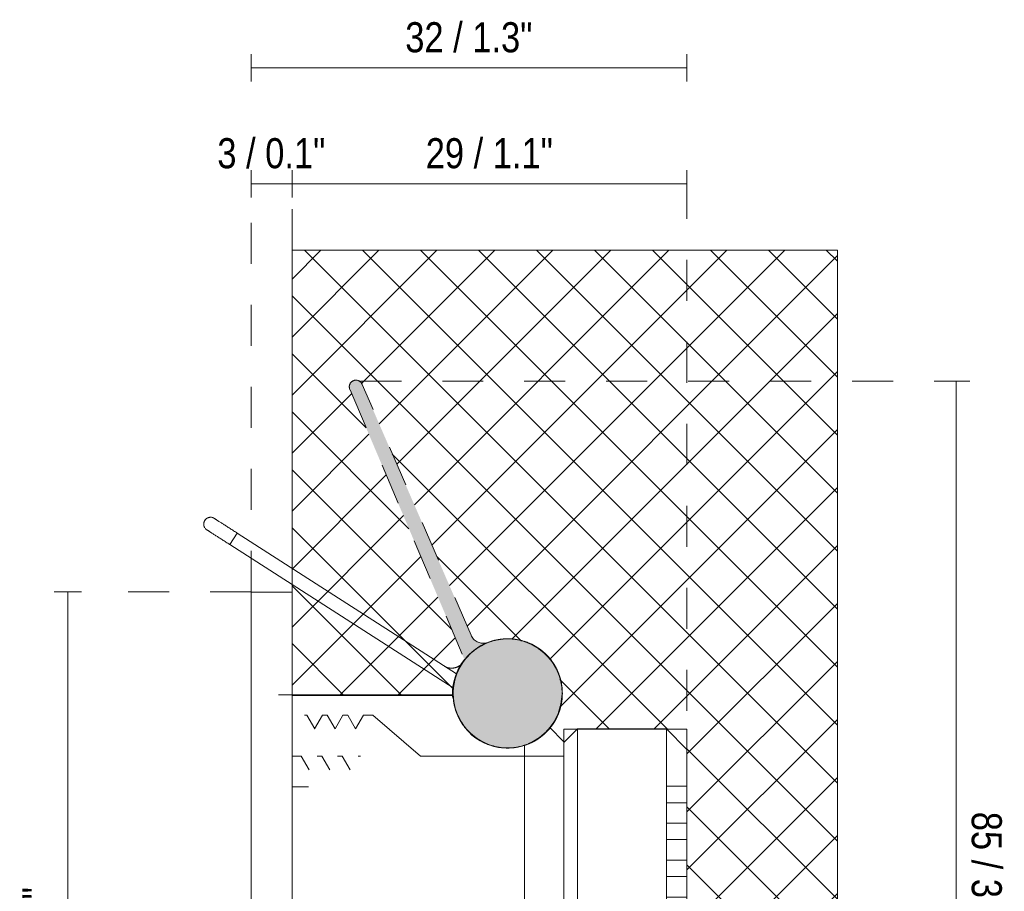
# Model space of a CAD drawing. Header units: millimetres. Extents: x -6631 to -6268, y 257 to 6668.
# Tile 4 of 4: x -6501 to -6429, y 6604 to 6668. Entities that reach past the tile are written whole.
import ezdxf

# ---------------------------------------------------------------- set-up
doc = ezdxf.new("R2010")
doc.units = ezdxf.units.MM
doc.linetypes.add('Dash', pattern=[6, 3, -3])
doc.layers.add('44001_3d_dwg', color=7, linetype='Continuous', lineweight=9, true_color=0x767676)
doc.layers.add('Lighthing Fixture Dim Grey Dash', color=7, linetype='Dash', lineweight=9, true_color=0xd2d2d2)
for name, color, linetype, lineweight in [('Cotas', 7, 'Continuous', 9), ('Cotas-1', 7, 'Continuous', 9), ('Elementos de detalle', 7, 'Continuous', 9), ('Lighthing Fixture Detail Wide Black', 7, 'Continuous', 20)]:
    doc.layers.add(name, color=color, linetype=linetype, lineweight=lineweight)
doc.styles.add('Arial Narrow', font='ARIALN.TTF', dxfattribs={"height": 2.2})
doc.dimstyles.new('FARO_-_2_2mm_Arial_Narrow_mm_Inch_Left', dxfattribs={"dimscale": 304.8, "dimtxt": 2.251548, "dimasz": 0, "dimexe": 0.003281, "dimexo": 0.0625, "dimgap": 0.00164, "dimtad": 1, "dimdec": 0, "dimzin": 0, "dimdsep": 46, "dimtxsty": 'Arial Narrow', "dimblk1": 'NONE', "dimblk2": 'NONE', "dimsah": 1, "dimcen": 0.09, "dimadec": 0, "dimazin": 0, "dimtfac": 1, "dimtdec": 4, "dimtix": 1, "dimtmove": 0, "dimatfit": 3, "dimfxl": 0.003281, "dimfxlon": 1, "dimtvp": 1, "dimtolj": 1, "dimtzin": 0, "dimarcsym": 2})
doc.dimstyles.new('FARO_-_2_2mm_Arial_Narrow_mm_Inch_Right', dxfattribs={"dimscale": 304.8, "dimtxt": 2.251548, "dimasz": 0, "dimexe": 0.003281, "dimexo": 0.0625, "dimgap": 0.00164, "dimtad": 1, "dimdec": 0, "dimzin": 0, "dimdsep": 46, "dimtxsty": 'Arial Narrow', "dimblk1": 'NONE', "dimblk2": 'NONE', "dimsah": 1, "dimcen": 0.09, "dimadec": 0, "dimazin": 0, "dimtfac": 1, "dimtdec": 4, "dimtix": 1, "dimtmove": 0, "dimatfit": 3, "dimfxl": 0.003281, "dimfxlon": 1, "dimtvp": 1, "dimtolj": 1, "dimtzin": 0, "dimarcsym": 2})

# ---------------------------------------------------------------- blocks, each defined once
blk = doc.blocks.new('44001_3d_dwg_É_ÈÈÆ_-628690-Planta_PDF')
at = {"lineweight": 9}
for p, q in [((-15.5, 28), (-17, 26.5)), ((-12.8, 28), (-15.5, 28)), ((-10.1, 28), (-11.6, 28)), ((-10.1, 28), (-10.1, 26.5)), ((-7.4, 28), (-8.9, 28)), ((-8.9, 26.5), (-8.9, 28)), ((-7.4, 28), (-7.4, 26.5)), ((-4.7, 28), (-6.2, 28)), ((-6.2, 26.5), (-6.2, 28)), ((-4.7, 28), (-4.7, 26.5)), ((-3.5, 26.5), (-3.5, 28)), ((-3.5, 28), (-2, 28)), ((-2, 26.5), (-2, 28)), ((0, 28), (-0.8, 28)), ((0, 28), (15.5, 28)), ((17, 26.5), (15.5, 28)), ((-17, 26.5), (-17, 20)), ((-12.8, 26.5), (-17, 26.5)), ((-12.8, 26.5), (-11.6, 26.5)), ((-10.1, 26.5), (-11.6, 26.5)), ((-10.1, 26.5), (-8.9, 26.5)), ((-7.4, 26.5), (-8.9, 26.5)), ((-7.4, 26.5), (-6.2, 26.5)), ((-4.7, 26.5), (-6.2, 26.5)), ((-4.7, 26.5), (-3.5, 26.5)), ((-2, 26.5), (-3.5, 26.5)), ((-2, 26.5), (-0.8, 26.5)), ((-0.8, 26.5), (0, 26.5)), ((17, 26.5), (0, 26.5)), ((17, 20), (17, 26.5)), ((-17, 20), (-16, 19)), ((0, 20), (-17, 20)), ((0, 20), (17, 20)), ((16, 19), (17, 20)), ((-16, 19), (0, 19)), ((-15, 19), (-15, 8.5)), ((16, 19), (0, 19)), ((15, 8.5), (15, 19)), ((-15, 8.5), (-18, 5)), ((17.956, 5.052), (15, 8.5)), ((16.995, 4.495), (17.954, 5.048)), ((-18, 5), (-18, 4.327)), ((17.996, 3.928), (16.995, 4.505)), ((-16.995, 3.745), (-17.996, 4.322)), ((-17.996, 3.178), (-16.995, 3.755)), ((18, 3.577), (18, 3.923)), ((-18, 3.173), (-18, 2.827)), ((16.995, 2.995), (17.996, 3.572)), ((17.996, 2.428), (16.995, 3.005)), ((-16.995, 2.245), (-17.996, 2.822)), ((-17.996, 1.678), (-16.995, 2.255)), ((18, 2.077), (18, 2.423)), ((-18, 1.673), (-18, 1.327)), ((16.995, 1.495), (17.996, 2.072)), ((17.996, 0.928), (16.995, 1.505)), ((-16.995, 0.745), (-17.996, 1.322)), ((-17.996, 0.178), (-16.995, 0.755)), ((18, 0.577), (18, 0.923)), ((-18, 0.173), (-18, 0)), ((17.005, 0), (17.996, 0.572))]:
    blk.add_line(p, q, dxfattribs=at)
at = {"lineweight": 9, "flags": 128}
blk.add_lwpolyline([(-0.8, 28), (-0.8, 27.25), (-0.8, 26.5)], dxfattribs=at)
at = {"lineweight": 9}
for points in [[(-12.8, 26.5), (-12.8, 26.764), (-12.8, 27.278), (-12.8, 27.764), (-12.8, 28)], [(-11.6, 28), (-11.6, 27.758), (-11.6, 27.266), (-11.6, 26.758), (-11.6, 26.5)]]:
    blk.add_open_spline(points, degree=3, dxfattribs=at)
blk = doc.blocks.new('44001_3d_dwg_PC_Ç-628691-Planta_PDF')
at = {"lineweight": 9}
for p, q in [((1.5, 12.75), (0.3, 12.75)), ((0.3, -12.75), (1.5, -12.75))]:
    blk.add_line(p, q, dxfattribs=at)
blk = doc.blocks.new('44001_3d_dwg_Ãæ_Ç-628692-Planta_PDF')
at = {"lineweight": 9}
for p, q in [((3, 27), (0, 27)), ((0, 0), (0, 27)), ((3, 27), (3, 0)), ((3.673, 15), (3, 15)), ((4.256, 13.994), (3.679, 14.995)), ((5.173, 15), (4.827, 15)), ((5.756, 13.994), (5.179, 14.995)), ((6.673, 15), (6.327, 15)), ((7.256, 13.994), (6.679, 14.995)), ((8, 15), (7.827, 15)), ((0, 0), (0, -27)), ((3, -27), (3, 0)), ((5.006, -13.994), (4.429, -14.995)), ((6.506, -13.994), (5.929, -14.995)), ((7.999, -14.006), (7.429, -14.995)), ((3, -15), (4.423, -15)), ((5.577, -15), (5.923, -15)), ((7.077, -15), (7.423, -15)), ((0, -27), (3, -27))]:
    blk.add_line(p, q, dxfattribs=at)
blk = doc.blocks.new('44001_3d_dwg_ÖÐÈ_-628693-Planta_PDF')
at = {"lineweight": 9}
for p, q in [((0, 18), (-15.828, 18)), ((0, 18), (15.861, 18)), ((-19.5, 12.77), (-19.5, 0)), ((19.5, 0), (19.5, 12.768))]:
    blk.add_line(p, q, dxfattribs=at)
blk = doc.blocks.new('44001_3d_dwg_µ__É - ____-V1-Planta_PDF')
at = {"lineweight": 9}
for p, q in [((-1.822, 24.669), (-1.822, 24.672)), ((-0.822, 24.733), (-0.822, 24.725)), ((-0.822, 23.639), (-0.822, 23.627)), ((-1.822, 22.989), (-1.822, 3.574)), ((-1.322, 22.989), (-1.822, 22.989)), ((-1.322, 22.989), (-0.822, 22.989)), ((-0.822, 3.928), (-0.822, 22.989)), ((-1.822, 4.989), (-1.815, 4.989)), ((-0.826, 3.914), (-0.592, 3.938)), ((-0.597, 3.945), (-0.503, 3.966)), ((0.031, 4), (0.41, 3.965)), ((0.119, 3.998), (0.41, 3.965)), ((0.199, 3.988), (0.414, 3.958)), ((0.316, 3.975), (0.414, 3.96)), ((-2.48, 3.137), (-2.431, 3.17)), ((2.197, 3.314), (2.461, 3.141)), ((2.201, 3.316), (2.318, 3.245)), ((2.217, 3.322), (2.231, 3.314)), ((2.722, 2.917), (3.155, 2.439)), ((-3.192, 2.409), (-3.144, 2.463)), ((2.814, 2.827), (3.238, 2.338)), ((2.977, 2.667), (3.002, 2.642)), ((3.367, 2.149), (3.66, 1.587)), ((3.421, 2.05), (3.709, 1.468)), ((-2.445, -3.154), (-2.534, -3.073)), ((-1.683, -3.628), (-2.176, -3.347))]:
    blk.add_line(p, q, dxfattribs=at)
at = {"lineweight": 9, "flags": 128}
for points in [[(-1.774, 25.202), (-1.765, 25.22), (-1.756, 25.238), (-1.745, 25.255), (-1.734, 25.272), (-1.723, 25.288), (-1.71, 25.304), (-1.698, 25.319), (-1.684, 25.334), (-1.67, 25.348), (-1.655, 25.362), (-1.64, 25.375), (-1.625, 25.387), (-1.608, 25.399), (-1.592, 25.41), (-1.575, 25.421), (-1.557, 25.43), (-1.54, 25.439)], [(-1.484, 25.462), (-1.465, 25.468), (-1.446, 25.474), (-1.426, 25.478), (-1.407, 25.482), (-1.387, 25.485), (-1.367, 25.487), (-1.347, 25.489), (-1.327, 25.489), (-1.322, 25.489)], [(-1.322, 25.489), (-1.302, 25.489), (-1.282, 25.488), (-1.262, 25.486), (-1.242, 25.483), (-1.222, 25.479), (-1.203, 25.475), (-1.184, 25.47), (-1.164, 25.464)], [(-1.109, 25.442), (-1.091, 25.433), (-1.073, 25.423), (-1.056, 25.413), (-1.039, 25.402), (-1.023, 25.39), (-1.007, 25.378), (-0.992, 25.365), (-0.977, 25.352), (-0.963, 25.338), (-0.949, 25.323), (-0.936, 25.308), (-0.924, 25.292), (-0.912, 25.276), (-0.901, 25.26), (-0.891, 25.242), (-0.881, 25.225), (-0.872, 25.207)], [(-1.822, 24.989), (-1.821, 25.009), (-1.82, 25.029), (-1.818, 25.049), (-1.815, 25.069), (-1.812, 25.089), (-1.807, 25.108), (-1.802, 25.128), (-1.796, 25.147)], [(-1.822, 24.989), (-1.822, 24.988), (-1.822, 24.983), (-1.822, 24.975), (-1.822, 24.964), (-1.822, 24.949), (-1.822, 24.932), (-1.822, 24.911), (-1.822, 24.888), (-1.822, 24.861), (-1.822, 24.831), (-1.822, 24.799), (-1.822, 24.763), (-1.822, 24.725), (-1.822, 24.684), (-1.822, 24.64), (-1.822, 24.594), (-1.822, 24.545), (-1.822, 24.493), (-1.822, 24.439), (-1.822, 24.383), (-1.822, 24.324), (-1.822, 24.264), (-1.822, 24.201), (-1.822, 24.136), (-1.822, 24.07), (-1.822, 24.002), (-1.822, 23.932), (-1.822, 23.861), (-1.822, 23.788), (-1.822, 23.714), (-1.822, 23.639), (-1.822, 23.563), (-1.822, 23.486), (-1.822, 23.408), (-1.822, 23.329), (-1.822, 23.25), (-1.822, 23.171), (-1.822, 23.091), (-1.822, 23.011), (-1.822, 22.989)], [(-1.822, 24.96), (-1.822, 24.972), (-1.822, 24.981)], [(-0.849, 25.152), (-0.843, 25.133), (-0.837, 25.113), (-0.833, 25.094), (-0.829, 25.074), (-0.826, 25.055), (-0.824, 25.035), (-0.822, 25.015), (-0.822, 24.995), (-0.822, 24.989)], [(-0.822, 22.989), (-0.822, 23.069), (-0.822, 23.149), (-0.822, 23.229), (-0.822, 23.308), (-0.822, 23.387), (-0.822, 23.465), (-0.822, 23.542), (-0.822, 23.618), (-0.822, 23.694), (-0.822, 23.768), (-0.822, 23.841), (-0.822, 23.913), (-0.822, 23.983), (-0.822, 24.052), (-0.822, 24.119), (-0.822, 24.184), (-0.822, 24.247), (-0.822, 24.308), (-0.822, 24.367), (-0.822, 24.424), (-0.822, 24.479), (-0.822, 24.531), (-0.822, 24.581), (-0.822, 24.628), (-0.822, 24.672), (-0.822, 24.714), (-0.822, 24.753), (-0.822, 24.79), (-0.822, 24.823), (-0.822, 24.853), (-0.822, 24.881), (-0.822, 24.905), (-0.822, 24.927), (-0.822, 24.945), (-0.822, 24.96), (-0.822, 24.972), (-0.822, 24.981), (-0.822, 24.987), (-0.822, 24.989), (-0.822, 24.989)], [(-0.822, 24.983), (-0.822, 24.975), (-0.822, 24.964)], [(-0.048, 4.015), (-0.086, 4.025), (-0.125, 4.036), (-0.163, 4.049), (-0.2, 4.064), (-0.237, 4.08), (-0.273, 4.097), (-0.308, 4.116), (-0.343, 4.136), (-0.376, 4.157), (-0.409, 4.18), (-0.441, 4.204), (-0.472, 4.23), (-0.502, 4.256), (-0.531, 4.284), (-0.558, 4.313), (-0.585, 4.343), (-0.61, 4.374), (-0.634, 4.406), (-0.657, 4.439), (-0.678, 4.473), (-0.698, 4.507), (-0.717, 4.543), (-0.734, 4.579), (-0.749, 4.616), (-0.764, 4.653), (-0.776, 4.691), (-0.787, 4.73), (-0.797, 4.768), (-0.805, 4.808), (-0.812, 4.847), (-0.816, 4.887), (-0.82, 4.927), (-0.821, 4.967)], [(2.204, 3.318), (2.559, 3.073), (2.562, 3.069)], [(2.219, 3.319), (2.619, 3.02), (3.052, 2.573)], [(2.938, 2.709), (3.328, 2.219), (3.622, 1.689)], [(3.512, 1.896), (3.776, 1.311), (3.937, 0.708)], [(3.546, 1.84), (3.572, 1.798), (3.806, 1.228), (3.944, 0.627)], [(3.888, 0.898), (3.903, 0.851), (3.993, 0.224), (3.98, -0.389), (3.867, -0.997), (3.654, -1.598), (3.348, -2.168), (2.956, -2.685), (2.496, -3.124), (1.985, -3.472), (1.427, -3.73), (0.817, -3.904), (0.175, -3.984), (-0.473, -3.964), (-1.101, -3.843)], [(3.836, 1.101), (3.96, 0.471), (3.986, -0.178), (3.911, -0.818), (3.738, -1.424), (3.476, -1.975), (3.123, -2.487), (2.682, -2.951)], [(3.867, 0.975), (3.978, 0.335), (3.986, -0.305)], [(3.995, 0.103), (3.956, -0.525), (3.817, -1.153), (3.582, -1.758), (3.258, -2.314), (2.858, -2.798), (2.4, -3.196), (1.87, -3.526)], [(3.989, -0.006), (3.935, -0.651), (3.781, -1.281), (3.534, -1.87), (3.203, -2.394), (2.796, -2.852), (2.308, -3.254), (1.752, -3.583), (1.149, -3.823), (0.524, -3.963), (-0.099, -3.999), (-0.704, -3.933), (-1.311, -3.769), (-1.899, -3.506)], [(3.958, -0.116), (3.963, -0.192), (3.901, -0.821), (3.742, -1.411), (3.492, -1.95), (3.147, -2.461), (2.712, -2.93), (2.204, -3.33), (1.644, -3.643), (1.049, -3.86), (0.444, -3.973), (-0.176, -3.988)], [(3.892, -0.92), (3.703, -1.5), (3.416, -2.061), (3.038, -2.584), (2.58, -3.045), (2.062, -3.424), (1.504, -3.706), (0.926, -3.888), (0.305, -3.979), (-0.337, -3.973), (-0.978, -3.868), (-1.59, -3.665), (-2.148, -3.374), (-2.54, -3.077)], [(-2.209, -3.328), (-2.214, -3.325), (-2.531, -3.071)], [(1.279, -3.777), (0.65, -3.936), (0.007, -3.995), (-0.623, -3.951), (-1.217, -3.808), (-1.79, -3.568), (-2.334, -3.233), (-2.527, -3.069)], [(2.169, -3.348), (1.602, -3.659), (1.005, -3.871), (0.401, -3.978), (-0.218, -3.987), (-0.849, -3.897), (-1.469, -3.708), (-2.052, -3.426)], [(-0.378, -3.961), (-0.809, -3.904), (-1.432, -3.721), (-2.019, -3.444)]]:
    blk.add_lwpolyline(points, dxfattribs=at)
at = {"lineweight": 9}
for start, end in [(90, 135), (45, 90)]:
    blk.add_arc((-1.322, 24.989), 0.5, start, end, dxfattribs=at)
for points, knots in [([(1.921, -3.503), (1.702, -3.625), (1.127, -3.879), (0.136, -4.046), (-1.373, -3.867), (-3.071, -2.909), (-3.939, -1.154), (-4.038, 0.361), (-3.777, 1.463), (-3.209, 2.452), (-2.4, 3.258), (-1.407, 3.805), (-0.293, 4.031), (0.847, 3.95), (1.92, 3.571), (2.83, 2.896), (3.746, 1.682), (4.224, -0.209), (3.557, -2.05), (2.532, -3.167), (1.555, -3.738), (0.449, -4.013), (-0.691, -3.988), (-1.771, -3.649), (-2.706, -3.001), (-3.437, -2.124), (-3.907, -1.088), (-4.048, 0.036), (-3.867, 1.163), (-3.397, 2.203), (-2.659, 3.063), (-1.695, 3.668), (-0.601, 3.996), (0.536, 4.02), (1.625, 3.707), (2.59, 3.098), (3.361, 2.257), (3.861, 1.241), (4.097, -0.255), (3.636, -2.158), (2.195, -3.471), (0.761, -3.977), (-0.369, -4.038), (-1.473, -3.762), (-2.467, -3.201), (-3.272, -2.398), (-3.798, -1.394), (-4.029, -0.276), (-3.957, 0.863), (-3.568, 1.926), (-2.65, 3.135), (-0.956, 4.12), (0.992, 3.984), (2.349, 3.3), (3.173, 2.524), (3.736, 1.535), (4.02, 0.43), (3.995, -0.705), (3.633, -1.779), (2.987, -2.718), (2.117, -3.454), (1.08, -3.907), (-0.428, -4.083), (-2.309, -3.544), (-3.561, -2.043), (-4.009, -0.59), (-4.016, 0.543), (-3.693, 1.635), (-3.092, 2.606), (-2.254, 3.373), (-1.226, 3.853), (-0.099, 4.037), (1.034, 3.919), (2.077, 3.48), (3.247, 2.512), (4.156, 0.784), (3.938, -1.159), (3.202, -2.486), (2.389, -3.272), (1.376, -3.796), (0.26, -4.036), (-0.872, -3.962), (-1.931, -3.552), (-2.845, -2.867), (-3.544, -1.968), (-3.947, -0.91), (-4.06, 0.607), (-3.441, 2.46), (-1.884, 3.647), (-0.416, 4.033), (0.714, 3.987), (1.793, 3.618), (2.737, 2.98), (3.464, 2.111), (3.9, 1.062), (4.039, -0.07), (3.875, -1.196), (3.388, -2.217), (2.373, -3.351), (0.61, -4.184), (-1.328, -3.885), (-2.623, -3.094), (-3.37, -2.242), (-3.852, -1.207), (-4.045, -0.082), (-3.92, 1.042), (-3.314, 2.423), (-2.463, 3.229), (-1.796, 3.571)], [0.0707071, 0.0707071, 0.0707071, 0.0707071, 0.0757576, 0.0833333, 0.0909091, 0.1060606, 0.1212121, 0.1287879, 0.1363636, 0.1439394, 0.1515152, 0.1590909, 0.1666667, 0.1742424, 0.1818182, 0.1893939, 0.1969697, 0.2121212, 0.2272727, 0.2348485, 0.2424242, 0.25, 0.2575758, 0.2651515, 0.2727273, 0.280303, 0.2878788, 0.2954545, 0.3030303, 0.3106061, 0.3181818, 0.3257576, 0.3333333, 0.3409091, 0.3484848, 0.3560606, 0.3636364, 0.3712121, 0.3787879, 0.3939394, 0.4090909, 0.4166667, 0.4242424, 0.4318182, 0.4393939, 0.4469697, 0.4545455, 0.4621212, 0.469697, 0.4772727, 0.4848485, 0.5, 0.5151515, 0.5227273, 0.530303, 0.5378788, 0.5454545, 0.5530303, 0.5606061, 0.5681818, 0.5757576, 0.5833333, 0.5909091, 0.6060606, 0.6212121, 0.6287879, 0.6363636, 0.6439394, 0.6515152, 0.6590909, 0.6666667, 0.6742424, 0.6818182, 0.6893939, 0.6969697, 0.7121212, 0.7272727, 0.7348485, 0.7424242, 0.75, 0.7575758, 0.7651515, 0.7727273, 0.780303, 0.7878788, 0.7954545, 0.8030303, 0.8181818, 0.8333333, 0.8409091, 0.8484848, 0.8560606, 0.8636364, 0.8712121, 0.8787879, 0.8863636, 0.8939394, 0.9015152, 0.9090909, 0.9242424, 0.9393939, 0.9469697, 0.9545455, 0.9621212, 0.969697, 0.9772727, 0.9848485, 1, 1, 1, 1]), ([(3.472, 1.961), (3.841, 1.303), (4.224, -0.209), (3.557, -2.05), (2.532, -3.167), (1.555, -3.738), (0.449, -4.013), (-0.691, -3.988), (-1.771, -3.649), (-2.706, -3.001), (-3.437, -2.124), (-3.907, -1.088), (-4.048, 0.036), (-3.867, 1.163), (-3.397, 2.203), (-2.659, 3.063), (-1.695, 3.668), (-0.601, 3.996), (0.536, 4.02), (1.625, 3.707), (2.59, 3.098), (3.361, 2.257), (3.861, 1.241), (4.097, -0.255), (3.636, -2.158), (2.195, -3.471), (0.761, -3.977), (-0.369, -4.038), (-1.473, -3.762), (-2.467, -3.201), (-3.272, -2.398), (-3.798, -1.394), (-4.029, -0.276), (-3.957, 0.863), (-3.568, 1.926), (-2.65, 3.135), (-0.956, 4.12), (0.992, 3.984), (2.349, 3.3), (3.173, 2.524), (3.736, 1.535), (4.02, 0.43), (3.995, -0.705), (3.633, -1.779), (2.987, -2.718), (2.117, -3.454), (1.08, -3.907), (-0.428, -4.083), (-2.309, -3.544), (-3.561, -2.043), (-4.009, -0.59), (-4.016, 0.543), (-3.693, 1.635), (-3.092, 2.606), (-2.254, 3.373), (-1.226, 3.853), (-0.099, 4.037), (1.034, 3.919), (2.077, 3.48), (3.247, 2.512), (4.156, 0.784), (3.938, -1.159), (3.202, -2.486), (2.389, -3.272), (1.376, -3.796), (0.26, -4.036), (-0.872, -3.962), (-1.931, -3.552), (-2.845, -2.867), (-3.544, -1.968), (-3.947, -0.91), (-4.06, 0.607), (-3.441, 2.46), (-1.884, 3.647), (-0.416, 4.033), (0.714, 3.987), (1.793, 3.618), (2.737, 2.98), (3.464, 2.111), (3.9, 1.062), (4.039, -0.07), (3.875, -1.196), (3.388, -2.217), (2.373, -3.351), (0.61, -4.184), (-1.328, -3.885), (-2.623, -3.094), (-3.37, -2.242), (-3.852, -1.207), (-4.045, -0.082), (-3.92, 1.042), (-3.314, 2.423), (-2.463, 3.229), (-1.796, 3.571)], [0.1969697, 0.1969697, 0.1969697, 0.1969697, 0.2121212, 0.2272727, 0.2348485, 0.2424242, 0.25, 0.2575758, 0.2651515, 0.2727273, 0.280303, 0.2878788, 0.2954545, 0.3030303, 0.3106061, 0.3181818, 0.3257576, 0.3333333, 0.3409091, 0.3484848, 0.3560606, 0.3636364, 0.3712121, 0.3787879, 0.3939394, 0.4090909, 0.4166667, 0.4242424, 0.4318182, 0.4393939, 0.4469697, 0.4545455, 0.4621212, 0.469697, 0.4772727, 0.4848485, 0.5, 0.5151515, 0.5227273, 0.530303, 0.5378788, 0.5454545, 0.5530303, 0.5606061, 0.5681818, 0.5757576, 0.5833333, 0.5909091, 0.6060606, 0.6212121, 0.6287879, 0.6363636, 0.6439394, 0.6515152, 0.6590909, 0.6666667, 0.6742424, 0.6818182, 0.6893939, 0.6969697, 0.7121212, 0.7272727, 0.7348485, 0.7424242, 0.75, 0.7575758, 0.7651515, 0.7727273, 0.780303, 0.7878788, 0.7954545, 0.8030303, 0.8181818, 0.8333333, 0.8409091, 0.8484848, 0.8560606, 0.8636364, 0.8712121, 0.8787879, 0.8863636, 0.8939394, 0.9015152, 0.9090909, 0.9242424, 0.9393939, 0.9469697, 0.9545455, 0.9621212, 0.969697, 0.9772727, 0.9848485, 1, 1, 1, 1]), ([(3.856, -1.059), (3.789, -1.299), (3.561, -1.883), (2.987, -2.718), (2.117, -3.454), (1.08, -3.907), (-0.428, -4.083), (-2.309, -3.544), (-3.561, -2.043), (-4.009, -0.59), (-4.016, 0.543), (-3.693, 1.635), (-3.092, 2.606), (-2.254, 3.373), (-1.226, 3.853), (-0.099, 4.037), (1.034, 3.919), (2.077, 3.48), (3.247, 2.512), (4.156, 0.784), (3.938, -1.159), (3.202, -2.486), (2.389, -3.272), (1.376, -3.796), (0.26, -4.036), (-0.872, -3.962), (-1.931, -3.552), (-2.845, -2.867), (-3.544, -1.968), (-3.947, -0.91), (-4.06, 0.607), (-3.441, 2.46), (-1.884, 3.647), (-0.416, 4.033), (0.714, 3.987), (1.793, 3.618), (2.737, 2.98), (3.464, 2.111), (3.9, 1.062), (4.039, -0.07), (3.875, -1.196), (3.388, -2.217), (2.373, -3.351), (0.61, -4.184), (-1.328, -3.885), (-2.623, -3.094), (-3.37, -2.242), (-3.852, -1.207), (-4.045, -0.082), (-3.92, 1.042), (-3.314, 2.423), (-2.463, 3.229), (-1.796, 3.571)], [0.5555556, 0.5555556, 0.5555556, 0.5555556, 0.5606061, 0.5681818, 0.5757576, 0.5833333, 0.5909091, 0.6060606, 0.6212121, 0.6287879, 0.6363636, 0.6439394, 0.6515152, 0.6590909, 0.6666667, 0.6742424, 0.6818182, 0.6893939, 0.6969697, 0.7121212, 0.7272727, 0.7348485, 0.7424242, 0.75, 0.7575758, 0.7651515, 0.7727273, 0.780303, 0.7878788, 0.7954545, 0.8030303, 0.8181818, 0.8333333, 0.8409091, 0.8484848, 0.8560606, 0.8636364, 0.8712121, 0.8787879, 0.8863636, 0.8939394, 0.9015152, 0.9090909, 0.9242424, 0.9393939, 0.9469697, 0.9545455, 0.9621212, 0.969697, 0.9772727, 0.9848485, 1, 1, 1, 1]), ([(0.698, -3.933), (0.452, -3.974), (-0.553, -4.047), (-2.309, -3.544), (-3.561, -2.043), (-4.009, -0.59), (-4.016, 0.543), (-3.693, 1.635), (-3.092, 2.606), (-2.254, 3.373), (-1.226, 3.853), (-0.099, 4.037), (1.034, 3.919), (2.077, 3.48), (3.247, 2.512), (4.156, 0.784), (3.938, -1.159), (3.202, -2.486), (2.389, -3.272), (1.376, -3.796), (0.26, -4.036), (-0.872, -3.962), (-1.931, -3.552), (-2.845, -2.867), (-3.544, -1.968), (-3.947, -0.91), (-4.06, 0.607), (-3.441, 2.46), (-1.884, 3.647), (-0.416, 4.033), (0.714, 3.987), (1.793, 3.618), (2.737, 2.98), (3.464, 2.111), (3.9, 1.062), (4.039, -0.07), (3.875, -1.196), (3.388, -2.217), (2.373, -3.351), (0.61, -4.184), (-1.328, -3.885), (-2.623, -3.094), (-3.37, -2.242), (-3.852, -1.207), (-4.045, -0.082), (-3.92, 1.042), (-3.314, 2.423), (-2.463, 3.229), (-1.796, 3.571)], [0.5858586, 0.5858586, 0.5858586, 0.5858586, 0.5909091, 0.6060606, 0.6212121, 0.6287879, 0.6363636, 0.6439394, 0.6515152, 0.6590909, 0.6666667, 0.6742424, 0.6818182, 0.6893939, 0.6969697, 0.7121212, 0.7272727, 0.7348485, 0.7424242, 0.75, 0.7575758, 0.7651515, 0.7727273, 0.780303, 0.7878788, 0.7954545, 0.8030303, 0.8181818, 0.8333333, 0.8409091, 0.8484848, 0.8560606, 0.8636364, 0.8712121, 0.8787879, 0.8863636, 0.8939394, 0.9015152, 0.9090909, 0.9242424, 0.9393939, 0.9469697, 0.9545455, 0.9621212, 0.969697, 0.9772727, 0.9848485, 1, 1, 1, 1]), ([(-1.26, -3.788), (-1.586, -3.683), (-2.582, -3.217), (-3.561, -2.043), (-4.009, -0.59), (-4.016, 0.543), (-3.693, 1.635), (-3.092, 2.606), (-2.254, 3.373), (-1.226, 3.853), (-0.099, 4.037), (1.034, 3.919), (2.077, 3.48), (3.247, 2.512), (4.156, 0.784), (3.938, -1.159), (3.202, -2.486), (2.389, -3.272), (1.376, -3.796), (0.26, -4.036), (-0.872, -3.962), (-1.931, -3.552), (-2.845, -2.867), (-3.544, -1.968), (-3.947, -0.91), (-4.06, 0.607), (-3.441, 2.46), (-1.884, 3.647), (-0.416, 4.033), (0.714, 3.987), (1.793, 3.618), (2.737, 2.98), (3.464, 2.111), (3.9, 1.062), (4.039, -0.07), (3.875, -1.196), (3.388, -2.217), (2.373, -3.351), (0.61, -4.184), (-1.328, -3.885), (-2.623, -3.094), (-3.37, -2.242), (-3.852, -1.207), (-4.045, -0.082), (-3.92, 1.042), (-3.314, 2.423), (-2.463, 3.229), (-1.796, 3.571)], [0.5991596, 0.5991596, 0.5991596, 0.5991596, 0.6060606, 0.6212121, 0.6287879, 0.6363636, 0.6439394, 0.6515152, 0.6590909, 0.6666667, 0.6742424, 0.6818182, 0.6893939, 0.6969697, 0.7121212, 0.7272727, 0.7348485, 0.7424242, 0.75, 0.7575758, 0.7651515, 0.7727273, 0.780303, 0.7878788, 0.7954545, 0.8030303, 0.8181818, 0.8333333, 0.8409091, 0.8484848, 0.8560606, 0.8636364, 0.8712121, 0.8787879, 0.8863636, 0.8939394, 0.9015152, 0.9090909, 0.9242424, 0.9393939, 0.9469697, 0.9545455, 0.9621212, 0.969697, 0.9772727, 0.9848485, 1, 1, 1, 1]), ([(-2.183, -3.351), (-2.81, -2.943), (-3.561, -2.043), (-4.009, -0.59), (-4.016, 0.543), (-3.693, 1.635), (-3.092, 2.606), (-2.254, 3.373), (-1.226, 3.853), (-0.099, 4.037), (1.034, 3.919), (2.077, 3.48), (3.247, 2.512), (4.156, 0.784), (3.938, -1.159), (3.202, -2.486), (2.389, -3.272), (1.376, -3.796), (0.26, -4.036), (-0.872, -3.962), (-1.931, -3.552), (-2.845, -2.867), (-3.544, -1.968), (-3.947, -0.91), (-4.06, 0.607), (-3.441, 2.46), (-1.884, 3.647), (-0.416, 4.033), (0.714, 3.987), (1.793, 3.618), (2.737, 2.98), (3.464, 2.111), (3.9, 1.062), (4.039, -0.07), (3.875, -1.196), (3.388, -2.217), (2.373, -3.351), (0.61, -4.184), (-1.328, -3.885), (-2.623, -3.094), (-3.37, -2.242), (-3.852, -1.207), (-4.045, -0.082), (-3.92, 1.042), (-3.314, 2.423), (-2.463, 3.229), (-1.796, 3.571)], [0.6060606, 0.6060606, 0.6060606, 0.6060606, 0.6212121, 0.6287879, 0.6363636, 0.6439394, 0.6515152, 0.6590909, 0.6666667, 0.6742424, 0.6818182, 0.6893939, 0.6969697, 0.7121212, 0.7272727, 0.7348485, 0.7424242, 0.75, 0.7575758, 0.7651515, 0.7727273, 0.780303, 0.7878788, 0.7954545, 0.8030303, 0.8181818, 0.8333333, 0.8409091, 0.8484848, 0.8560606, 0.8636364, 0.8712121, 0.8787879, 0.8863636, 0.8939394, 0.9015152, 0.9090909, 0.9242424, 0.9393939, 0.9469697, 0.9545455, 0.9621212, 0.969697, 0.9772727, 0.9848485, 1, 1, 1, 1]), ([(3.995, -0.003), (3.99, -0.503), (3.815, -1.38), (3.202, -2.486), (2.389, -3.272), (1.376, -3.796), (0.26, -4.036), (-0.872, -3.962), (-1.931, -3.552), (-2.845, -2.867), (-3.544, -1.968), (-3.947, -0.91), (-4.06, 0.607), (-3.441, 2.46), (-1.884, 3.647), (-0.416, 4.033), (0.714, 3.987), (1.793, 3.618), (2.737, 2.98), (3.464, 2.111), (3.9, 1.062), (4.039, -0.07), (3.875, -1.196), (3.388, -2.217), (2.373, -3.351), (0.61, -4.184), (-1.328, -3.885), (-2.623, -3.094), (-3.37, -2.242), (-3.852, -1.207), (-4.045, -0.082), (-3.92, 1.042), (-3.314, 2.423), (-2.463, 3.229), (-1.796, 3.571)], [0.7171717, 0.7171717, 0.7171717, 0.7171717, 0.7272727, 0.7348485, 0.7424242, 0.75, 0.7575758, 0.7651515, 0.7727273, 0.780303, 0.7878788, 0.7954545, 0.8030303, 0.8181818, 0.8333333, 0.8409091, 0.8484848, 0.8560606, 0.8636364, 0.8712121, 0.8787879, 0.8863636, 0.8939394, 0.9015152, 0.9090909, 0.9242424, 0.9393939, 0.9469697, 0.9545455, 0.9621212, 0.969697, 0.9772727, 0.9848485, 1, 1, 1, 1]), ([(2.355, -3.229), (2.051, -3.447), (1.376, -3.796), (0.26, -4.036), (-0.872, -3.962), (-1.931, -3.552), (-2.845, -2.867), (-3.544, -1.968), (-3.947, -0.91), (-4.06, 0.607), (-3.441, 2.46), (-1.884, 3.647), (-0.416, 4.033), (0.714, 3.987), (1.793, 3.618), (2.737, 2.98), (3.464, 2.111), (3.9, 1.062), (4.039, -0.07), (3.875, -1.196), (3.388, -2.217), (2.373, -3.351), (0.61, -4.184), (-1.328, -3.885), (-2.623, -3.094), (-3.37, -2.242), (-3.852, -1.207), (-4.045, -0.082), (-3.92, 1.042), (-3.314, 2.423), (-2.463, 3.229), (-1.796, 3.571)], [0.7424242, 0.7424242, 0.7424242, 0.7424242, 0.75, 0.7575758, 0.7651515, 0.7727273, 0.780303, 0.7878788, 0.7954545, 0.8030303, 0.8181818, 0.8333333, 0.8409091, 0.8484848, 0.8560606, 0.8636364, 0.8712121, 0.8787879, 0.8863636, 0.8939394, 0.9015152, 0.9090909, 0.9242424, 0.9393939, 0.9469697, 0.9545455, 0.9621212, 0.969697, 0.9772727, 0.9848485, 1, 1, 1, 1]), ([(-1.22, -3.807), (-1.457, -3.729), (-2.032, -3.476), (-2.845, -2.867), (-3.544, -1.968), (-3.947, -0.91), (-4.06, 0.607), (-3.441, 2.46), (-1.884, 3.647), (-0.416, 4.033), (0.714, 3.987), (1.793, 3.618), (2.737, 2.98), (3.464, 2.111), (3.9, 1.062), (4.039, -0.07), (3.875, -1.196), (3.388, -2.217), (2.373, -3.351), (0.61, -4.184), (-1.328, -3.885), (-2.623, -3.094), (-3.37, -2.242), (-3.852, -1.207), (-4.045, -0.082), (-3.92, 1.042), (-3.314, 2.423), (-2.463, 3.229), (-1.796, 3.571)], [0.7676768, 0.7676768, 0.7676768, 0.7676768, 0.7727273, 0.780303, 0.7878788, 0.7954545, 0.8030303, 0.8181818, 0.8333333, 0.8409091, 0.8484848, 0.8560606, 0.8636364, 0.8712121, 0.8787879, 0.8863636, 0.8939394, 0.9015152, 0.9090909, 0.9242424, 0.9393939, 0.9469697, 0.9545455, 0.9621212, 0.969697, 0.9772727, 0.9848485, 1, 1, 1, 1]), ([(3.549, 1.842), (3.677, 1.59), (3.911, 0.97), (4.039, -0.07), (3.875, -1.196), (3.388, -2.217), (2.373, -3.351), (0.61, -4.184), (-1.328, -3.885), (-2.623, -3.094), (-3.37, -2.242), (-3.852, -1.207), (-4.045, -0.082), (-3.92, 1.042), (-3.314, 2.423), (-2.463, 3.229), (-1.796, 3.571)], [0.8730609, 0.8730609, 0.8730609, 0.8730609, 0.8787879, 0.8863636, 0.8939394, 0.9015152, 0.9090909, 0.9242424, 0.9393939, 0.9469697, 0.9545455, 0.9621212, 0.969697, 0.9772727, 0.9848485, 1, 1, 1, 1]), ([(3.538, -1.862), (3.478, -1.974), (3.22, -2.405), (2.373, -3.351), (0.61, -4.184), (-1.328, -3.885), (-2.623, -3.094), (-3.37, -2.242), (-3.852, -1.207), (-4.045, -0.082), (-3.92, 1.042), (-3.314, 2.423), (-2.463, 3.229), (-1.796, 3.571)], [0.898948, 0.898948, 0.898948, 0.898948, 0.9015152, 0.9090909, 0.9242424, 0.9393939, 0.9469697, 0.9545455, 0.9621212, 0.969697, 0.9772727, 0.9848485, 1, 1, 1, 1]), ([(1.98, -3.463), (1.546, -3.715), (0.351, -4.145), (-1.328, -3.885), (-2.623, -3.094), (-3.37, -2.242), (-3.852, -1.207), (-4.045, -0.082), (-3.92, 1.042), (-3.314, 2.423), (-2.463, 3.229), (-1.796, 3.571)], [0.91414141, 0.91414141, 0.91414141, 0.91414141, 0.92424242, 0.93939394, 0.9469697, 0.95454545, 0.96212121, 0.96969697, 0.97727273, 0.98484848, 1, 1, 1, 1])]:
    blk.add_open_spline(points, degree=3, knots=knots, dxfattribs=at)
for points in [[(0.003, 3.999), (0.141, 3.999), (0.278, 3.991), (0.415, 3.976)], [(2.21, 3.329), (2.261, 3.295), (2.311, 3.259), (2.36, 3.222)], [(3.85, 1.048), (3.914, 0.806), (3.956, 0.557), (3.976, 0.307)], [(3.859, 1.047), (3.887, 0.946), (3.911, 0.844), (3.931, 0.741)], [(3.967, -0.445), (3.942, -0.694), (3.893, -0.94), (3.821, -1.178)], [(3.964, -0.458), (3.952, -0.555), (3.937, -0.653), (3.918, -0.749)], [(3.152, -2.45), (2.986, -2.66), (2.798, -2.854), (2.594, -3.028)], [(2.917, -2.736), (2.818, -2.842), (2.713, -2.942), (2.602, -3.036)], [(-1.631, -3.641), (-1.908, -3.52), (-2.171, -3.368), (-2.412, -3.188)], [(-1.624, -3.649), (-1.72, -3.605), (-1.814, -3.557), (-1.907, -3.506)], [(-0.173, -3.991), (-0.423, -3.978), (-0.672, -3.941), (-0.917, -3.882)], [(-0.184, -3.992), (-0.297, -3.988), (-0.411, -3.979), (-0.523, -3.964)], [(1.3, -3.778), (1.064, -3.861), (0.822, -3.922), (0.575, -3.958)], [(1.359, -3.749), (1.241, -3.792), (1.121, -3.829), (0.999, -3.861)]]:
    blk.add_open_spline(points, degree=3, dxfattribs=at)
blk = doc.blocks.new('44001_3d_dwg-628689-Planta_PDF')
for name, p in [('44001_3d_dwg_É_ÈÈÆ_-628690-Planta_PDF', (0, 0)), ('44001_3d_dwg_ÖÐÈ_-628693-Planta_PDF', (0, -1.9))]:
    blk.add_blockref(name, p)
for name, p, rotation in [('44001_3d_dwg_µ__É - ____-V1-Planta_PDF', (-19.596, 14.882), 147.3120740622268), ('44001_3d_dwg_Ãæ_Ç-628692-Planta_PDF', (0, -3.9), 90), ('44001_3d_dwg_PC_Ç-628691-Planta_PDF', (0, -1.2), 90)]:
    blk.add_blockref(name, p, dxfattribs=dict(rotation=rotation))
blk = doc.blocks.new('DIMBLOCK3-Planta_PDF')
at = {"layer": 'Cotas-1', "color": 251, "true_color": 0x5b5b5b}
for p, q in [((-6432.816, 6641.357), (-6433.816, 6641.357)), ((-6432.816, 6556.419), (-6432.816, 6641.357)), ((-6432.816, 6641.357), (-6431.816, 6641.357)), ((-6432.816, 6556.419), (-6433.816, 6556.419)), ((-6432.816, 6556.419), (-6431.816, 6556.419))]:
    blk.add_line(p, q, dxfattribs=at)
at = {"layer": 'Cotas-1', "color": 0, "insert": (-6429.472, 6609.86), "char_height": 2.2, "width": 26.33239, "attachment_point": 1, "rotation": 270, "line_spacing_factor": 0.974696, "style": 'Arial Narrow'}
blk.add_mtext('85 / 3.3" Open clips', dxfattribs=at)
blk = doc.blocks.new('_None')
blk = doc.blocks.new('DIMBLOCK4-Planta_PDF')
at = {"layer": 'Cotas-1', "color": 251, "true_color": 0x5b5b5b}
for p, q in [((-6497.82, 6625.94), (-6498.82, 6625.94)), ((-6497.82, 6625.94), (-6497.82, 6571.93)), ((-6497.82, 6625.94), (-6496.82, 6625.94)), ((-6497.82, 6571.93), (-6498.82, 6571.93)), ((-6497.82, 6571.93), (-6496.82, 6571.93))]:
    blk.add_line(p, q, dxfattribs=at)
at = {"layer": 'Cotas-1', "color": 0, "insert": (-6501.163, 6593.503), "char_height": 2.2, "width": 13.03754, "attachment_point": 1, "rotation": 90, "line_spacing_factor": 0.974696, "style": 'Arial Narrow'}
blk.add_mtext('ø54 / 2.1"', dxfattribs=at)
blk = doc.blocks.new('DIMBLOCK5-Planta_PDF')
at = {"layer": 'Cotas-1', "color": 251, "true_color": 0x5b5b5b}
for p, q in [((-6484.414, 6664.279), (-6484.414, 6665.279)), ((-6452.514, 6664.279), (-6452.514, 6665.279)), ((-6484.414, 6664.279), (-6452.514, 6664.279)), ((-6484.414, 6664.279), (-6484.414, 6663.279)), ((-6452.514, 6664.279), (-6452.514, 6663.279))]:
    blk.add_line(p, q, dxfattribs=at)
at = {"layer": 'Cotas-1', "color": 0, "insert": (-6473.128, 6667.622), "char_height": 2.2, "width": 11.19341, "attachment_point": 1, "line_spacing_factor": 0.974696, "style": 'Arial Narrow'}
blk.add_mtext('32 / 1.3"', dxfattribs=at)
blk = doc.blocks.new('DIMBLOCK6-Planta_PDF')
at = {"layer": 'Cotas-1', "color": 251, "true_color": 0x5b5b5b}
for p, q in [((-6484.414, 6655.795), (-6484.414, 6656.795)), ((-6481.414, 6655.795), (-6481.414, 6656.795)), ((-6484.414, 6655.795), (-6481.414, 6655.795)), ((-6484.414, 6655.795), (-6484.414, 6654.795)), ((-6481.414, 6655.795), (-6481.414, 6654.795))]:
    blk.add_line(p, q, dxfattribs=at)
at = {"layer": 'Cotas-1', "color": 0, "insert": (-6486.881, 6659.139), "char_height": 2.2, "width": 9.52083, "attachment_point": 1, "line_spacing_factor": 0.974696, "style": 'Arial Narrow'}
blk.add_mtext('3 / 0.1"', dxfattribs=at)
blk = doc.blocks.new('DIMBLOCK7-Planta_PDF')
at = {"layer": 'Cotas-1', "color": 251, "true_color": 0x5b5b5b}
for p, q in [((-6481.414, 6655.795), (-6481.414, 6656.795)), ((-6452.514, 6655.795), (-6452.514, 6656.795)), ((-6481.414, 6655.795), (-6452.514, 6655.795)), ((-6481.414, 6655.795), (-6481.414, 6654.795)), ((-6452.514, 6655.795), (-6452.514, 6654.795))]:
    blk.add_line(p, q, dxfattribs=at)
at = {"layer": 'Cotas-1', "color": 0, "insert": (-6471.628, 6659.139), "char_height": 2.2, "width": 11.19341, "attachment_point": 1, "line_spacing_factor": 0.974696, "style": 'Arial Narrow'}
blk.add_mtext('29 / 1.1"', dxfattribs=at)

msp = doc.modelspace()

# ---------------------------------------------------------------- hatches: boundary and pattern name
at = {"layer": 'Elementos de detalle', "true_color": 0xaaaaaa}
h = msp.add_hatch(dxfattribs=at)
h.set_pattern_fill('FP_1', color=253, style=0, pattern_type=2)
h.set_pattern_definition([(45, (-3062.4538, 0), (-2.1213203, 2.1213203), []), (135, (-3062.4538, 0), (-2.1213203, -2.1213203), [])])
h.paths.add_polyline_path([(-6481.414, 6547.399), (-6441.504, 6547.399), (-6441.504, 6650.94), (-6481.414, 6650.94), (-6481.414, 6618.363), (-6469.646, 6618.365), (-6469.612, 6619.188), (-6469.309, 6620.169), (-6468.801, 6621.008), (-6477.214, 6640.846), (-6477.224, 6640.967), (-6477.194, 6641.11), (-6477.139, 6641.219), (-6477.058, 6641.311), (-6476.956, 6641.379), (-6476.831, 6641.421), (-6476.751, 6641.434), (-6476.63, 6641.421), (-6476.516, 6641.379), (-6476.416, 6641.311), (-6476.336, 6641.219), (-6476.266, 6641.076), (-6468.317, 6622.773), (-6468.207, 6622.583), (-6468.058, 6622.421), (-6467.876, 6622.297), (-6467.671, 6622.216), (-6467.453, 6622.184), (-6467.179, 6622.216), (-6466.269, 6622.474), (-6465.228, 6622.49), (-6464.254, 6622.256), (-6463.363, 6621.781), (-6462.624, 6621.105), (-6462.078, 6620.271), (-6461.756, 6619.335), (-6461.672, 6618.362), (-6461.853, 6617.336), (-6462.243, 6616.455), (-6462.881, 6615.654), (-6463.688, 6615.049), (-6464.414, 6614.733), (-6464.414, 6613.918), (-6461.514, 6613.924), (-6461.514, 6615.905), (-6452.514, 6615.905), (-6452.514, 6581.933), (-6461.514, 6581.933), (-6461.514, 6583.92), (-6464.414, 6583.92), (-6464.411, 6583.071), (-6463.641, 6582.738), (-6462.865, 6582.147), (-6462.227, 6581.323), (-6461.837, 6580.442), (-6461.672, 6579.452), (-6461.774, 6578.41), (-6462.111, 6577.478), (-6462.678, 6576.646), (-6463.403, 6576), (-6464.324, 6575.533), (-6465.266, 6575.315), (-6466.311, 6575.352), (-6467.264, 6575.616), (-6467.486, 6575.626), (-6467.707, 6575.584), (-6467.892, 6575.506), (-6468.058, 6575.393), (-6468.208, 6575.232), (-6468.317, 6575.041), (-6476.336, 6556.595), (-6476.416, 6556.504), (-6476.516, 6556.435), (-6476.645, 6556.391), (-6476.751, 6556.381), (-6476.872, 6556.399), (-6476.983, 6556.446), (-6477.08, 6556.52), (-6477.174, 6556.658), (-6477.204, 6556.727), (-6477.224, 6556.847), (-6477.204, 6556.995), (-6477.155, 6557.126), (-6468.805, 6576.814), (-6469.331, 6577.697), (-6469.612, 6578.626), (-6469.655, 6579.454), (-6481.414, 6579.454), (-6481.414, 6550.137)])
at = {"layer": 'Elementos de detalle', "true_color": 0xffffff}
h = msp.add_hatch(color=7, dxfattribs=at)
h.paths.add_polyline_path([(-6476.751, 6556.381), (-6476.63, 6556.393), (-6476.516, 6556.435), (-6476.416, 6556.504), (-6476.326, 6556.616), (-6476.272, 6556.727), (-6468.317, 6575.041), (-6468.208, 6575.232), (-6468.058, 6575.393), (-6467.831, 6575.535), (-6467.621, 6575.605), (-6467.405, 6575.627), (-6467.204, 6575.605), (-6466.269, 6575.34), (-6465.266, 6575.315), (-6464.25, 6575.561), (-6463.364, 6576.033), (-6462.627, 6576.706), (-6462.092, 6577.506), (-6461.755, 6578.496), (-6461.672, 6579.452), (-6461.837, 6580.442), (-6462.255, 6581.374), (-6462.877, 6582.156), (-6463.705, 6582.773), (-6464.588, 6583.145), (-6465.581, 6583.293), (-6466.579, 6583.189), (-6467.54, 6582.826), (-6468.344, 6582.268), (-6469, 6581.509), (-6469.446, 6580.61), (-6469.653, 6579.591), (-6469.601, 6578.589), (-6469.313, 6577.651), (-6468.805, 6576.798), (-6477.214, 6556.968), (-6477.224, 6556.847), (-6477.204, 6556.727), (-6477.155, 6556.616), (-6477.08, 6556.52), (-6476.956, 6556.435), (-6476.832, 6556.393)])
h.paths.add_polyline_path([(-6469.321, 6578.057), (-6469.321, 6578.057), (-6469.321, 6578.111)])
h.paths.add_polyline_path([(-6465.58, 6614.521), (-6464.588, 6614.669), (-6463.627, 6615.087), (-6462.841, 6615.697), (-6462.227, 6616.492), (-6461.83, 6617.415), (-6461.676, 6618.404), (-6461.765, 6619.382), (-6462.109, 6620.335), (-6462.683, 6621.173), (-6463.426, 6621.827), (-6464.317, 6622.28), (-6465.295, 6622.498), (-6466.312, 6622.462), (-6467.286, 6622.196), (-6467.46, 6622.185), (-6467.671, 6622.216), (-6467.876, 6622.297), (-6468.058, 6622.421), (-6468.207, 6622.583), (-6468.317, 6622.773), (-6476.336, 6641.219), (-6476.416, 6641.311), (-6476.516, 6641.379), (-6476.63, 6641.421), (-6476.751, 6641.434), (-6476.871, 6641.415), (-6476.983, 6641.368), (-6477.08, 6641.294), (-6477.173, 6641.156), (-6477.204, 6641.087), (-6477.224, 6640.967), (-6477.214, 6640.846), (-6477.173, 6640.732), (-6468.801, 6621.007), (-6469.323, 6620.142), (-6469.612, 6619.188), (-6469.645, 6618.142), (-6469.445, 6617.204), (-6468.999, 6616.305), (-6468.343, 6615.546), (-6467.519, 6614.974), (-6466.578, 6614.625), (-6466.123, 6614.577)])

# ---------------------------------------------------------------- linework, layer by layer
at = {"layer": 'Lighthing Fixture Detail Wide Black', "color": 253, "true_color": 0xaaaaaa}
for p, q in [((-6441.504, 6650.94), (-6481.414, 6650.94)), ((-6481.414, 6650.94), (-6481.414, 6618.363)), ((-6441.504, 6547.399), (-6441.504, 6650.94)), ((-6481.414, 6618.363), (-6469.646, 6618.363)), ((-6461.514, 6613.918), (-6461.514, 6615.905)), ((-6461.514, 6615.905), (-6452.514, 6615.905)), ((-6452.514, 6615.905), (-6452.514, 6581.933)), ((-6464.414, 6614.742), (-6464.414, 6613.918)), ((-6464.414, 6613.918), (-6461.514, 6613.918))]:
    msp.add_line(p, q, dxfattribs=at)
at = {"layer": 'Lighthing Fixture Dim Grey Dash'}
for p, q in [((-6484.414, 6625.94), (-6484.414, 6655.94)), ((-6452.514, 6605.246), (-6452.514, 6655.246)), ((-6481.414, 6650.94), (-6481.414, 6654.092)), ((-6477.001, 6641.357), (-6476.983, 6641.357)), ((-6476.416, 6641.357), (-6432.001, 6641.357)), ((-6468.317, 6622.773), (-6476.281, 6641.11)), ((-6477.173, 6640.732), (-6468.801, 6621.007)), ((-6484.414, 6625.94), (-6496.316, 6625.94))]:
    msp.add_line(p, q, dxfattribs=at)
for centre, radius, start, end in [((-6476.739, 6640.948), 0.486, 19.52183, 206.47817), ((-6467.417, 6623.164), 0.981, 203.47672, 280.72894), ((-6465.668, 6618.52), 4, 141.5499, 113.04338)]:
    msp.add_arc(centre, radius, start, end, dxfattribs=at)

# ---------------------------------------------------------------- block references
at = {"layer": '44001_3d_dwg', "color": 7, "rotation": 270}
msp.add_blockref('44001_3d_dwg-628689-Planta_PDF', (-6480.514, 6598.924), dxfattribs=at)

# ---------------------------------------------------------------- dimensions: what is measured, and where the dimension line sits
at = {"layer": 'Cotas', "color": 251, "true_color": 0x5b5b5b}
for base, p1, p2, override, picture, middle in [((-6452.514, 6664.279), (-6484.414, 6663.279), (-6452.514, 6663.279), {"dimpost": '<>', "dimfxl": 31.9}, 'DIMBLOCK5-Planta_PDF', (-6468.464, 6666.203)), ((-6481.414, 6655.795), (-6484.414, 6654.795), (-6481.414, 6654.795), {"dimpost": '<>', "dimfxl": 3}, 'DIMBLOCK6-Planta_PDF', (-6482.914, 6657.719)), ((-6452.514, 6655.795), (-6481.414, 6654.795), (-6452.514, 6654.795), {"dimpost": '<>', "dimfxl": 28.9}, 'DIMBLOCK7-Planta_PDF', (-6466.964, 6657.719))]:
    dim = msp.add_linear_dim(base=base, p1=p1, p2=p2, dimstyle='FARO_-_2_2mm_Arial_Narrow_mm_Inch_Left', override=override, dxfattribs=at)
    dim.commit()
    dim.dimension.update_dxf_attribs({"geometry": picture, "text_midpoint": middle})
for base, p1, p2, text, dimstyle, override, picture, middle in [((-6432.816, 6641.357), (-6433.816, 6556.419), (-6431.816, 6641.357), '<> Open clips', 'FARO_-_2_2mm_Arial_Narrow_mm_Inch_Right', {"dimtad": 4, "dimpost": '<>', "dimfxl": 84.961141}, 'DIMBLOCK3-Planta_PDF', (-6430.891, 6598.888)), ((-6497.82, 6571.93), (-6496.82, 6625.94), (-6496.82, 6571.93), 'ø<>', 'FARO_-_2_2mm_Arial_Narrow_mm_Inch_Left', {"dimpost": '<>', "dimfxl": 54.009504}, 'DIMBLOCK4-Planta_PDF', (-6499.744, 6598.935))]:
    dim = msp.add_linear_dim(base=base, p1=p1, p2=p2, angle=90, text=text, dimstyle=dimstyle, override=override, dxfattribs=at)
    dim.commit()
    dim.dimension.update_dxf_attribs({"geometry": picture, "text_midpoint": middle})

doc.saveas('drawing.dxf')
